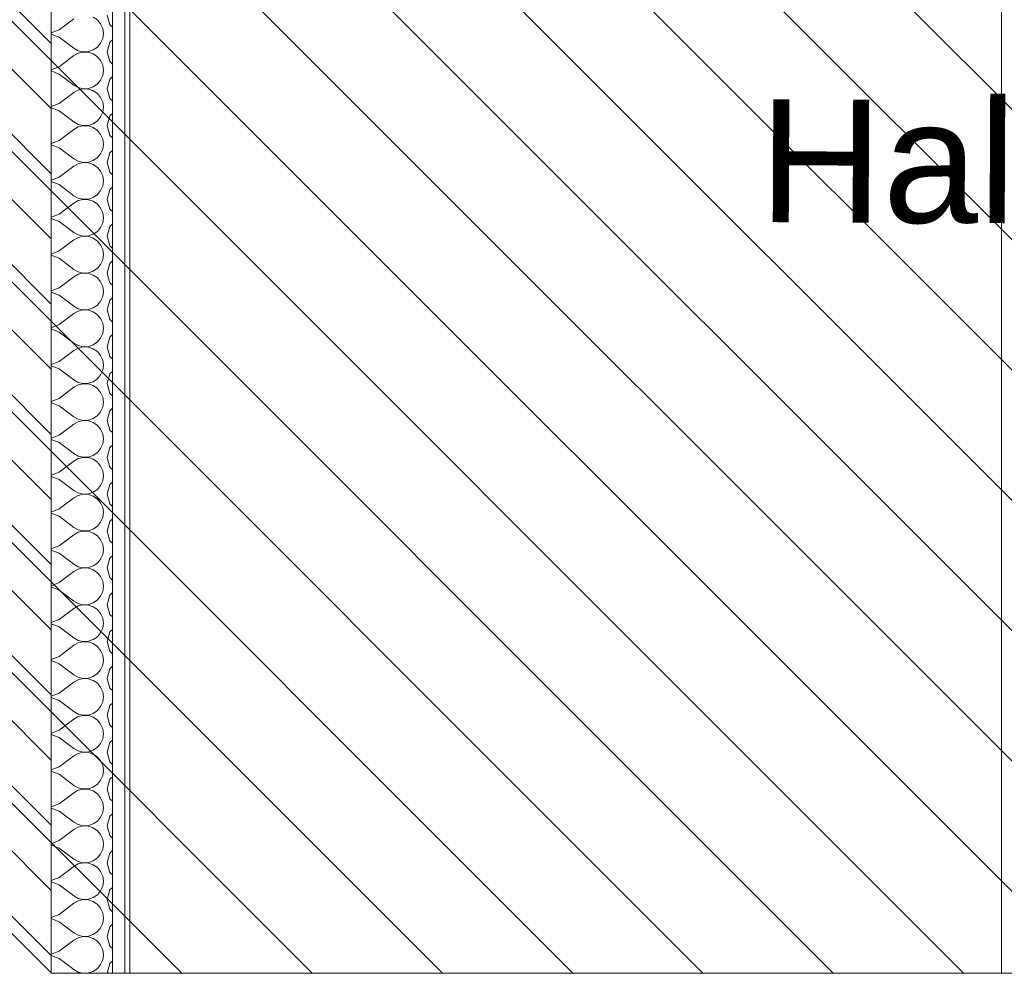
# Model space of a CAD drawing. Header units: millimetres. Extents: x 17009 to 157603, y -19950 to 21829.
# Tile 13 of 208: x 43958 to 45561, y 510 to 2062. Entities that reach past the tile are written whole.
import ezdxf

# ---------------------------------------------------------------- set-up
doc = ezdxf.new("R2010")
doc.units = ezdxf.units.MM
doc.header["$MEASUREMENT"] = 0
for name, color, linetype in [('01-STR_Dalles.ARCHI', 7, 'Continuous'), ('01-STR_Murs.ARCHI', 7, 'Continuous'), ('05-INF _ ANNOTATIONS.ARCHI', 7, 'Continuous'), ('L2', 7, 'Continuous')]:
    doc.layers.add(name, color=color, linetype=linetype)
doc.styles.add('STYLE_GENERE_1', font='arial.ttf')

# ---------------------------------------------------------------- blocks, each defined once
blk = doc.blocks.new('Élément de coupe_91_1')
at = {"layer": '01-STR_Dalles.ARCHI', "color": 7, "linetype": 'Continuous', "lineweight": 5}
blk.add_line((46999, 510), (44128.9, 510), dxfattribs=at)
at = {"layer": '01-STR_Dalles.ARCHI', "color": 7, "linetype": 'Continuous', "lineweight": 5, "flags": 128}
blk.add_lwpolyline([(44128.9, 510), (44108.9, 510), (44008.9, 510)], dxfattribs=at)
blk = doc.blocks.new('Élément de coupe_126_1')
at = {"layer": '01-STR_Murs.ARCHI', "color": 7, "linetype": 'Continuous', "lineweight": 5}
blk.add_line((45556.5, 510), (45556.5, 3400), dxfattribs=at)
blk = doc.blocks.new('*X218')
at = {"layer": '01-STR_Murs.ARCHI', "color": 7, "linetype": 'Continuous', "lineweight": 5}
for p, q in [((44100, 2070), (44104.5, 2054.2)), ((44022, 2046), (44046, 2064)), ((44084.2, 2062.1), (44077.4, 2066.8)), ((44089.5, 2055.8), (44084.2, 2062.1)), ((44092.9, 2048.2), (44089.5, 2055.8)), ((44104.5, 2054.2), (44108.9, 2050.2)), ((44008.9, 2041), (44022, 2046)), ((44022, 2034), (44008.9, 2039)), ((44094, 2040), (44092.9, 2048.2)), ((44092.9, 2031.8), (44094, 2040)), ((44022, 2034), (44046, 2016)), ((44084.2, 2017.9), (44089.5, 2024.2)), ((44089.5, 2024.2), (44092.9, 2031.8)), ((44104.5, 2025.8), (44100, 2010)), ((44108.9, 2029.8), (44104.5, 2025.8)), ((44022, 1986), (44046, 2004)), ((44046, 2016), (44053.2, 2012)), ((44053.2, 2008), (44046, 2004)), ((44053.2, 2012), (44061.3, 2010.1)), ((44061.3, 2009.9), (44053.2, 2008)), ((44061.3, 2010.1), (44069.6, 2010.5)), ((44069.6, 2009.5), (44061.3, 2009.9)), ((44069.6, 2010.5), (44077.4, 2013.2)), ((44077.4, 2006.8), (44069.6, 2009.5)), ((44077.4, 2013.2), (44084.2, 2017.9)), ((44084.2, 2002.1), (44077.4, 2006.8)), ((44100, 2010), (44104.5, 1994.2)), ((44089.5, 1995.8), (44084.2, 2002.1)), ((44092.9, 1988.2), (44089.5, 1995.8)), ((44094, 1980), (44092.9, 1988.2)), ((44104.5, 1994.2), (44108.9, 1990.2)), ((44008.9, 1981), (44022, 1986)), ((44022, 1974), (44008.9, 1979)), ((44022, 1974), (44046, 1956)), ((44089.5, 1964.2), (44092.9, 1971.8)), ((44092.9, 1971.8), (44094, 1980)), ((44046, 1956), (44053.2, 1952)), ((44077.4, 1953.2), (44084.2, 1957.9)), ((44084.2, 1957.9), (44089.5, 1964.2)), ((44104.5, 1965.8), (44100, 1950)), ((44108.9, 1969.8), (44104.5, 1965.8)), ((44022, 1926), (44046, 1944)), ((44053.2, 1948), (44046, 1944)), ((44053.2, 1952), (44061.3, 1950.1)), ((44061.3, 1949.9), (44053.2, 1948)), ((44061.3, 1950.1), (44069.6, 1950.5)), ((44069.6, 1949.5), (44061.3, 1949.9)), ((44069.6, 1950.5), (44077.4, 1953.2)), ((44077.4, 1946.8), (44069.6, 1949.5)), ((44084.2, 1942.1), (44077.4, 1946.8)), ((44089.5, 1935.8), (44084.2, 1942.1)), ((44100, 1950), (44104.5, 1934.2)), ((44008.9, 1921), (44022, 1926)), ((44092.9, 1928.2), (44089.5, 1935.8)), ((44094, 1920), (44092.9, 1928.2)), ((44104.5, 1934.2), (44108.9, 1930.2)), ((44022, 1914), (44008.9, 1919)), ((44022, 1914), (44046, 1896)), ((44089.5, 1904.2), (44092.9, 1911.8)), ((44092.9, 1911.8), (44094, 1920)), ((44108.9, 1909.8), (44104.5, 1905.8)), ((44046, 1896), (44053.2, 1892)), ((44053.2, 1892), (44061.3, 1890.1)), ((44069.6, 1890.5), (44077.4, 1893.2)), ((44077.4, 1893.2), (44084.2, 1897.9)), ((44084.2, 1897.9), (44089.5, 1904.2)), ((44104.5, 1905.8), (44100, 1890)), ((44022, 1866), (44046, 1884)), ((44053.2, 1888), (44046, 1884)), ((44061.3, 1889.9), (44053.2, 1888)), ((44061.3, 1890.1), (44069.6, 1890.5)), ((44069.6, 1889.5), (44061.3, 1889.9)), ((44077.4, 1886.8), (44069.6, 1889.5)), ((44084.2, 1882.1), (44077.4, 1886.8)), ((44089.5, 1875.8), (44084.2, 1882.1)), ((44092.9, 1868.2), (44089.5, 1875.8)), ((44100, 1890), (44104.5, 1874.2)), ((44008.9, 1861), (44022, 1866)), ((44094, 1860), (44092.9, 1868.2)), ((44092.9, 1851.8), (44094, 1860)), ((44104.5, 1874.2), (44108.9, 1870.2)), ((44022, 1854), (44008.9, 1859)), ((44022, 1854), (44046, 1836)), ((44084.2, 1837.9), (44089.5, 1844.2)), ((44089.5, 1844.2), (44092.9, 1851.8)), ((44104.5, 1845.8), (44100, 1830)), ((44108.9, 1849.8), (44104.5, 1845.8)), ((44046, 1836), (44053.2, 1832)), ((44053.2, 1828), (44046, 1824)), ((44053.2, 1832), (44061.3, 1830.1)), ((44061.3, 1829.9), (44053.2, 1828)), ((44061.3, 1830.1), (44069.6, 1830.5)), ((44069.6, 1829.5), (44061.3, 1829.9)), ((44069.6, 1830.5), (44077.4, 1833.2)), ((44077.4, 1826.8), (44069.6, 1829.5)), ((44077.4, 1833.2), (44084.2, 1837.9)), ((44100, 1830), (44104.5, 1814.2)), ((44022, 1806), (44046, 1824)), ((44084.2, 1822.1), (44077.4, 1826.8)), ((44089.5, 1815.8), (44084.2, 1822.1)), ((44092.9, 1808.2), (44089.5, 1815.8)), ((44104.5, 1814.2), (44108.9, 1810.2)), ((44008.9, 1801), (44022, 1806)), ((44022, 1794), (44008.9, 1799)), ((44094, 1800), (44092.9, 1808.2)), ((44092.9, 1791.8), (44094, 1800)), ((44022, 1794), (44046, 1776)), ((44084.2, 1777.9), (44089.5, 1784.2)), ((44089.5, 1784.2), (44092.9, 1791.8)), ((44104.5, 1785.8), (44100, 1770)), ((44108.9, 1789.8), (44104.5, 1785.8)), ((44022, 1746), (44046, 1764)), ((44046, 1776), (44053.2, 1772)), ((44053.2, 1768), (44046, 1764)), ((44053.2, 1772), (44061.3, 1770.1)), ((44061.3, 1769.9), (44053.2, 1768)), ((44061.3, 1770.1), (44069.6, 1770.5)), ((44069.6, 1769.5), (44061.3, 1769.9)), ((44069.6, 1770.5), (44077.4, 1773.2)), ((44077.4, 1766.8), (44069.6, 1769.5)), ((44077.4, 1773.2), (44084.2, 1777.9)), ((44084.2, 1762.1), (44077.4, 1766.8)), ((44100, 1770), (44104.5, 1754.2)), ((44089.5, 1755.8), (44084.2, 1762.1)), ((44092.9, 1748.2), (44089.5, 1755.8)), ((44094, 1740), (44092.9, 1748.2)), ((44104.5, 1754.2), (44108.9, 1750.2)), ((44008.9, 1741), (44022, 1746)), ((44022, 1734), (44008.9, 1739)), ((44022, 1734), (44046, 1716)), ((44089.5, 1724.2), (44092.9, 1731.8)), ((44092.9, 1731.8), (44094, 1740)), ((44046, 1716), (44053.2, 1712)), ((44077.4, 1713.2), (44084.2, 1717.9)), ((44084.2, 1717.9), (44089.5, 1724.2)), ((44104.5, 1725.8), (44100, 1710)), ((44108.9, 1729.8), (44104.5, 1725.8)), ((44022, 1686), (44046, 1704)), ((44053.2, 1708), (44046, 1704)), ((44053.2, 1712), (44061.3, 1710.1)), ((44061.3, 1709.9), (44053.2, 1708)), ((44061.3, 1710.1), (44069.6, 1710.5)), ((44069.6, 1709.5), (44061.3, 1709.9)), ((44069.6, 1710.5), (44077.4, 1713.2)), ((44077.4, 1706.8), (44069.6, 1709.5)), ((44084.2, 1702.1), (44077.4, 1706.8)), ((44089.5, 1695.8), (44084.2, 1702.1)), ((44100, 1710), (44104.5, 1694.2)), ((44008.9, 1681), (44022, 1686)), ((44092.9, 1688.2), (44089.5, 1695.8)), ((44094, 1680), (44092.9, 1688.2)), ((44104.5, 1694.2), (44108.9, 1690.2)), ((44022, 1674), (44008.9, 1679)), ((44022, 1674), (44046, 1656)), ((44089.5, 1664.2), (44092.9, 1671.8)), ((44092.9, 1671.8), (44094, 1680)), ((44108.9, 1669.8), (44104.5, 1665.8)), ((44046, 1656), (44053.2, 1652)), ((44053.2, 1652), (44061.3, 1650.1)), ((44069.6, 1650.5), (44077.4, 1653.2)), ((44077.4, 1653.2), (44084.2, 1657.9)), ((44084.2, 1657.9), (44089.5, 1664.2)), ((44104.5, 1665.8), (44100, 1650)), ((44022, 1626), (44046, 1644)), ((44053.2, 1648), (44046, 1644)), ((44061.3, 1649.9), (44053.2, 1648)), ((44061.3, 1650.1), (44069.6, 1650.5)), ((44069.6, 1649.5), (44061.3, 1649.9)), ((44077.4, 1646.8), (44069.6, 1649.5)), ((44084.2, 1642.1), (44077.4, 1646.8)), ((44089.5, 1635.8), (44084.2, 1642.1)), ((44092.9, 1628.2), (44089.5, 1635.8)), ((44100, 1650), (44104.5, 1634.2)), ((44008.9, 1621), (44022, 1626)), ((44094, 1620), (44092.9, 1628.2)), ((44092.9, 1611.8), (44094, 1620)), ((44104.5, 1634.2), (44108.9, 1630.2)), ((44022, 1614), (44008.9, 1619)), ((44022, 1614), (44046, 1596)), ((44084.2, 1597.9), (44089.5, 1604.2)), ((44089.5, 1604.2), (44092.9, 1611.8)), ((44104.5, 1605.8), (44100, 1590)), ((44108.9, 1609.8), (44104.5, 1605.8)), ((44046, 1596), (44053.2, 1592)), ((44053.2, 1588), (44046, 1584)), ((44053.2, 1592), (44061.3, 1590.1)), ((44061.3, 1589.9), (44053.2, 1588)), ((44061.3, 1590.1), (44069.6, 1590.5)), ((44069.6, 1589.5), (44061.3, 1589.9)), ((44069.6, 1590.5), (44077.4, 1593.2)), ((44077.4, 1586.8), (44069.6, 1589.5)), ((44077.4, 1593.2), (44084.2, 1597.9)), ((44100, 1590), (44104.5, 1574.2)), ((44022, 1566), (44046, 1584)), ((44084.2, 1582.1), (44077.4, 1586.8)), ((44089.5, 1575.8), (44084.2, 1582.1)), ((44092.9, 1568.2), (44089.5, 1575.8)), ((44104.5, 1574.2), (44108.9, 1570.2)), ((44008.9, 1561), (44022, 1566)), ((44022, 1554), (44008.9, 1559)), ((44094, 1560), (44092.9, 1568.2)), ((44092.9, 1551.8), (44094, 1560)), ((44022, 1554), (44046, 1536)), ((44084.2, 1537.9), (44089.5, 1544.2)), ((44089.5, 1544.2), (44092.9, 1551.8)), ((44104.5, 1545.8), (44100, 1530)), ((44108.9, 1549.8), (44104.5, 1545.8)), ((44022, 1506), (44046, 1524)), ((44046, 1536), (44053.2, 1532)), ((44053.2, 1528), (44046, 1524)), ((44053.2, 1532), (44061.3, 1530.1)), ((44061.3, 1529.9), (44053.2, 1528)), ((44061.3, 1530.1), (44069.6, 1530.5)), ((44069.6, 1529.5), (44061.3, 1529.9)), ((44069.6, 1530.5), (44077.4, 1533.2)), ((44077.4, 1526.8), (44069.6, 1529.5)), ((44077.4, 1533.2), (44084.2, 1537.9)), ((44084.2, 1522.1), (44077.4, 1526.8)), ((44100, 1530), (44104.5, 1514.2)), ((44089.5, 1515.8), (44084.2, 1522.1)), ((44092.9, 1508.2), (44089.5, 1515.8)), ((44094, 1500), (44092.9, 1508.2)), ((44104.5, 1514.2), (44108.9, 1510.2)), ((44008.9, 1501), (44022, 1506)), ((44022, 1494), (44008.9, 1499)), ((44022, 1494), (44046, 1476)), ((44089.5, 1484.2), (44092.9, 1491.8)), ((44092.9, 1491.8), (44094, 1500)), ((44046, 1476), (44053.2, 1472)), ((44077.4, 1473.2), (44084.2, 1477.9)), ((44084.2, 1477.9), (44089.5, 1484.2)), ((44104.5, 1485.8), (44100, 1470)), ((44108.9, 1489.8), (44104.5, 1485.8)), ((44022, 1446), (44046, 1464)), ((44053.2, 1468), (44046, 1464)), ((44053.2, 1472), (44061.3, 1470.1)), ((44061.3, 1469.9), (44053.2, 1468)), ((44061.3, 1470.1), (44069.6, 1470.5)), ((44069.6, 1469.5), (44061.3, 1469.9)), ((44069.6, 1470.5), (44077.4, 1473.2)), ((44077.4, 1466.8), (44069.6, 1469.5)), ((44084.2, 1462.1), (44077.4, 1466.8)), ((44089.5, 1455.8), (44084.2, 1462.1)), ((44100, 1470), (44104.5, 1454.2)), ((44008.9, 1441), (44022, 1446)), ((44092.9, 1448.2), (44089.5, 1455.8)), ((44094, 1440), (44092.9, 1448.2)), ((44104.5, 1454.2), (44108.9, 1450.2)), ((44022, 1434), (44008.9, 1439)), ((44022, 1434), (44046, 1416)), ((44089.5, 1424.2), (44092.9, 1431.8)), ((44092.9, 1431.8), (44094, 1440)), ((44108.9, 1429.8), (44104.5, 1425.8)), ((44046, 1416), (44053.2, 1412)), ((44053.2, 1412), (44061.3, 1410.1)), ((44069.6, 1410.5), (44077.4, 1413.2)), ((44077.4, 1413.2), (44084.2, 1417.9)), ((44084.2, 1417.9), (44089.5, 1424.2)), ((44104.5, 1425.8), (44100, 1410)), ((44022, 1386), (44046, 1404)), ((44053.2, 1408), (44046, 1404)), ((44061.3, 1409.9), (44053.2, 1408)), ((44061.3, 1410.1), (44069.6, 1410.5)), ((44069.6, 1409.5), (44061.3, 1409.9)), ((44077.4, 1406.8), (44069.6, 1409.5)), ((44084.2, 1402.1), (44077.4, 1406.8)), ((44089.5, 1395.8), (44084.2, 1402.1)), ((44092.9, 1388.2), (44089.5, 1395.8)), ((44100, 1410), (44104.5, 1394.2)), ((44008.9, 1381), (44022, 1386)), ((44022, 1374), (44008.9, 1379)), ((44094, 1380), (44092.9, 1388.2)), ((44092.9, 1371.8), (44094, 1380)), ((44104.5, 1394.2), (44108.9, 1390.2)), ((44022, 1374), (44046, 1356)), ((44084.2, 1357.9), (44089.5, 1364.2)), ((44089.5, 1364.2), (44092.9, 1371.8)), ((44104.5, 1365.8), (44100, 1350)), ((44108.9, 1369.8), (44104.5, 1365.8)), ((44046, 1356), (44053.2, 1352)), ((44053.2, 1348), (44046, 1344)), ((44053.2, 1352), (44061.3, 1350.1)), ((44061.3, 1349.9), (44053.2, 1348)), ((44061.3, 1350.1), (44069.6, 1350.5)), ((44069.6, 1349.5), (44061.3, 1349.9)), ((44069.6, 1350.5), (44077.4, 1353.2)), ((44077.4, 1346.8), (44069.6, 1349.5)), ((44077.4, 1353.2), (44084.2, 1357.9)), ((44084.2, 1342.1), (44077.4, 1346.8)), ((44100, 1350), (44104.5, 1334.2)), ((44022, 1326), (44046, 1344)), ((44089.5, 1335.8), (44084.2, 1342.1)), ((44092.9, 1328.2), (44089.5, 1335.8)), ((44104.5, 1334.2), (44108.9, 1330.2)), ((44008.9, 1321), (44022, 1326)), ((44022, 1314), (44008.9, 1319)), ((44094, 1320), (44092.9, 1328.2)), ((44092.9, 1311.8), (44094, 1320)), ((44022, 1314), (44046, 1296)), ((44084.2, 1297.9), (44089.5, 1304.2)), ((44089.5, 1304.2), (44092.9, 1311.8)), ((44104.5, 1305.8), (44100, 1290)), ((44108.9, 1309.8), (44104.5, 1305.8)), ((44022, 1266), (44046, 1284)), ((44046, 1296), (44053.2, 1292)), ((44053.2, 1288), (44046, 1284)), ((44053.2, 1292), (44061.3, 1290.1)), ((44061.3, 1289.9), (44053.2, 1288)), ((44061.3, 1290.1), (44069.6, 1290.5)), ((44069.6, 1289.5), (44061.3, 1289.9)), ((44069.6, 1290.5), (44077.4, 1293.2)), ((44077.4, 1286.8), (44069.6, 1289.5)), ((44077.4, 1293.2), (44084.2, 1297.9)), ((44084.2, 1282.1), (44077.4, 1286.8)), ((44100, 1290), (44104.5, 1274.2)), ((44089.5, 1275.8), (44084.2, 1282.1)), ((44092.9, 1268.2), (44089.5, 1275.8)), ((44094, 1260), (44092.9, 1268.2)), ((44104.5, 1274.2), (44108.9, 1270.2)), ((44008.9, 1261), (44022, 1266)), ((44022, 1254), (44008.9, 1259)), ((44022, 1254), (44046, 1236)), ((44089.5, 1244.2), (44092.9, 1251.8)), ((44092.9, 1251.8), (44094, 1260)), ((44046, 1236), (44053.2, 1232)), ((44077.4, 1233.2), (44084.2, 1237.9)), ((44084.2, 1237.9), (44089.5, 1244.2)), ((44104.5, 1245.8), (44100, 1230)), ((44108.9, 1249.8), (44104.5, 1245.8)), ((44022, 1206), (44046, 1224)), ((44053.2, 1228), (44046, 1224)), ((44053.2, 1232), (44061.3, 1230.1)), ((44061.3, 1229.9), (44053.2, 1228)), ((44061.3, 1230.1), (44069.6, 1230.5)), ((44069.6, 1229.5), (44061.3, 1229.9)), ((44069.6, 1230.5), (44077.4, 1233.2)), ((44077.4, 1226.8), (44069.6, 1229.5)), ((44084.2, 1222.1), (44077.4, 1226.8)), ((44089.5, 1215.8), (44084.2, 1222.1)), ((44100, 1230), (44104.5, 1214.2)), ((44008.9, 1201), (44022, 1206)), ((44092.9, 1208.2), (44089.5, 1215.8)), ((44094, 1200), (44092.9, 1208.2)), ((44104.5, 1214.2), (44108.9, 1210.2)), ((44022, 1194), (44008.9, 1199)), ((44022, 1194), (44046, 1176)), ((44089.5, 1184.2), (44092.9, 1191.8)), ((44092.9, 1191.8), (44094, 1200)), ((44108.9, 1189.8), (44104.5, 1185.8)), ((44046, 1176), (44053.2, 1172)), ((44053.2, 1172), (44061.3, 1170.1)), ((44061.3, 1170.1), (44069.6, 1170.5)), ((44069.6, 1170.5), (44077.4, 1173.2)), ((44077.4, 1173.2), (44084.2, 1177.9)), ((44084.2, 1177.9), (44089.5, 1184.2)), ((44104.5, 1185.8), (44100, 1170)), ((44022, 1146), (44046, 1164)), ((44053.2, 1168), (44046, 1164)), ((44061.3, 1169.9), (44053.2, 1168)), ((44069.6, 1169.5), (44061.3, 1169.9)), ((44077.4, 1166.8), (44069.6, 1169.5)), ((44084.2, 1162.1), (44077.4, 1166.8)), ((44089.5, 1155.8), (44084.2, 1162.1)), ((44092.9, 1148.2), (44089.5, 1155.8)), ((44100, 1170), (44104.5, 1154.2)), ((44104.5, 1154.2), (44108.9, 1150.2)), ((44008.9, 1141), (44022, 1146)), ((44022, 1134), (44008.9, 1139)), ((44094, 1140), (44092.9, 1148.2)), ((44092.9, 1131.8), (44094, 1140)), ((44022, 1134), (44046, 1116)), ((44084.2, 1117.9), (44089.5, 1124.2)), ((44089.5, 1124.2), (44092.9, 1131.8)), ((44104.5, 1125.8), (44100, 1110)), ((44108.9, 1129.8), (44104.5, 1125.8)), ((44046, 1116), (44053.2, 1112)), ((44053.2, 1108), (44046, 1104)), ((44053.2, 1112), (44061.3, 1110.1)), ((44061.3, 1109.9), (44053.2, 1108)), ((44061.3, 1110.1), (44069.6, 1110.5)), ((44069.6, 1109.5), (44061.3, 1109.9)), ((44069.6, 1110.5), (44077.4, 1113.2)), ((44077.4, 1106.8), (44069.6, 1109.5)), ((44077.4, 1113.2), (44084.2, 1117.9)), ((44084.2, 1102.1), (44077.4, 1106.8)), ((44100, 1110), (44104.5, 1094.2)), ((44022, 1086), (44046, 1104)), ((44089.5, 1095.8), (44084.2, 1102.1)), ((44092.9, 1088.2), (44089.5, 1095.8)), ((44104.5, 1094.2), (44108.9, 1090.2)), ((44008.9, 1081), (44022, 1086)), ((44022, 1074), (44008.9, 1079)), ((44094, 1080), (44092.9, 1088.2)), ((44092.9, 1071.8), (44094, 1080)), ((44022, 1074), (44046, 1056)), ((44084.2, 1057.9), (44089.5, 1064.2)), ((44089.5, 1064.2), (44092.9, 1071.8)), ((44104.5, 1065.8), (44100, 1050)), ((44108.9, 1069.8), (44104.5, 1065.8)), ((44022, 1026), (44046, 1044)), ((44046, 1056), (44053.2, 1052)), ((44053.2, 1048), (44046, 1044)), ((44053.2, 1052), (44061.3, 1050.1)), ((44061.3, 1049.9), (44053.2, 1048)), ((44061.3, 1050.1), (44069.6, 1050.5)), ((44069.6, 1049.5), (44061.3, 1049.9)), ((44069.6, 1050.5), (44077.4, 1053.2)), ((44077.4, 1046.8), (44069.6, 1049.5)), ((44077.4, 1053.2), (44084.2, 1057.9)), ((44084.2, 1042.1), (44077.4, 1046.8)), ((44089.5, 1035.8), (44084.2, 1042.1)), ((44100, 1050), (44104.5, 1034.2)), ((44008.9, 1021), (44022, 1026)), ((44092.9, 1028.2), (44089.5, 1035.8)), ((44094, 1020), (44092.9, 1028.2)), ((44104.5, 1034.2), (44108.9, 1030.2)), ((44022, 1014), (44008.9, 1019)), ((44022, 1014), (44046, 996)), ((44089.5, 1004.2), (44092.9, 1011.8)), ((44092.9, 1011.8), (44094, 1020)), ((44046, 996), (44053.2, 992)), ((44077.4, 993.2), (44084.2, 997.9)), ((44084.2, 997.9), (44089.5, 1004.2)), ((44104.5, 1005.8), (44100, 990)), ((44108.9, 1009.8), (44104.5, 1005.8)), ((44022, 966), (44046, 984)), ((44053.2, 988), (44046, 984)), ((44053.2, 992), (44061.3, 990.1)), ((44061.3, 989.9), (44053.2, 988)), ((44061.3, 990.1), (44069.6, 990.5)), ((44069.6, 989.5), (44061.3, 989.9)), ((44069.6, 990.5), (44077.4, 993.2)), ((44077.4, 986.8), (44069.6, 989.5)), ((44084.2, 982.1), (44077.4, 986.8)), ((44089.5, 975.8), (44084.2, 982.1)), ((44100, 990), (44104.5, 974.2)), ((44008.9, 961), (44022, 966)), ((44092.9, 968.2), (44089.5, 975.8)), ((44094, 960), (44092.9, 968.2)), ((44104.5, 974.2), (44108.9, 970.2)), ((44022, 954), (44008.9, 959)), ((44022, 954), (44046, 936)), ((44089.5, 944.2), (44092.9, 951.8)), ((44092.9, 951.8), (44094, 960)), ((44108.9, 949.8), (44104.5, 945.8)), ((44046, 936), (44053.2, 932)), ((44053.2, 932), (44061.3, 930.1)), ((44061.3, 929.9), (44053.2, 928)), ((44061.3, 930.1), (44069.6, 930.5)), ((44069.6, 929.5), (44061.3, 929.9)), ((44069.6, 930.5), (44077.4, 933.2)), ((44077.4, 933.2), (44084.2, 937.9)), ((44084.2, 937.9), (44089.5, 944.2)), ((44104.5, 945.8), (44100, 930)), ((44100, 930), (44104.5, 914.2)), ((44022, 906), (44046, 924)), ((44053.2, 928), (44046, 924)), ((44077.4, 926.8), (44069.6, 929.5)), ((44084.2, 922.1), (44077.4, 926.8)), ((44089.5, 915.8), (44084.2, 922.1)), ((44092.9, 908.2), (44089.5, 915.8)), ((44104.5, 914.2), (44108.9, 910.2)), ((44008.9, 901), (44022, 906)), ((44022, 894), (44008.9, 899)), ((44094, 900), (44092.9, 908.2)), ((44092.9, 891.8), (44094, 900)), ((44022, 894), (44046, 876)), ((44084.2, 877.9), (44089.5, 884.2)), ((44089.5, 884.2), (44092.9, 891.8)), ((44104.5, 885.8), (44100, 870)), ((44108.9, 889.8), (44104.5, 885.8)), ((44046, 876), (44053.2, 872)), ((44053.2, 868), (44046, 864)), ((44053.2, 872), (44061.3, 870.1)), ((44061.3, 869.9), (44053.2, 868)), ((44061.3, 870.1), (44069.6, 870.5)), ((44069.6, 869.5), (44061.3, 869.9)), ((44069.6, 870.5), (44077.4, 873.2)), ((44077.4, 866.8), (44069.6, 869.5)), ((44077.4, 873.2), (44084.2, 877.9)), ((44084.2, 862.1), (44077.4, 866.8)), ((44100, 870), (44104.5, 854.2)), ((44022, 846), (44046, 864)), ((44089.5, 855.8), (44084.2, 862.1)), ((44092.9, 848.2), (44089.5, 855.8)), ((44104.5, 854.2), (44108.9, 850.2)), ((44008.9, 841), (44022, 846)), ((44022, 834), (44008.9, 839)), ((44022, 834), (44046, 816)), ((44094, 840), (44092.9, 848.2)), ((44092.9, 831.8), (44094, 840)), ((44077.4, 813.2), (44084.2, 817.9)), ((44084.2, 817.9), (44089.5, 824.2)), ((44089.5, 824.2), (44092.9, 831.8)), ((44104.5, 825.8), (44100, 810)), ((44108.9, 829.8), (44104.5, 825.8)), ((44022, 786), (44046, 804)), ((44046, 816), (44053.2, 812)), ((44053.2, 808), (44046, 804)), ((44053.2, 812), (44061.3, 810.1)), ((44061.3, 809.9), (44053.2, 808)), ((44061.3, 810.1), (44069.6, 810.5)), ((44069.6, 809.5), (44061.3, 809.9)), ((44069.6, 810.5), (44077.4, 813.2)), ((44077.4, 806.8), (44069.6, 809.5)), ((44084.2, 802.1), (44077.4, 806.8)), ((44089.5, 795.8), (44084.2, 802.1)), ((44100, 810), (44104.5, 794.2)), ((44008.9, 781), (44022, 786)), ((44092.9, 788.2), (44089.5, 795.8)), ((44094, 780), (44092.9, 788.2)), ((44104.5, 794.2), (44108.9, 790.2)), ((44022, 774), (44008.9, 779)), ((44022, 774), (44046, 756)), ((44089.5, 764.2), (44092.9, 771.8)), ((44092.9, 771.8), (44094, 780)), ((44108.9, 769.8), (44104.5, 765.8)), ((44046, 756), (44053.2, 752)), ((44077.4, 753.2), (44084.2, 757.9)), ((44084.2, 757.9), (44089.5, 764.2)), ((44104.5, 765.8), (44100, 750)), ((44022, 726), (44046, 744)), ((44053.2, 748), (44046, 744)), ((44053.2, 752), (44061.3, 750.1)), ((44061.3, 749.9), (44053.2, 748)), ((44061.3, 750.1), (44069.6, 750.5)), ((44069.6, 749.5), (44061.3, 749.9)), ((44069.6, 750.5), (44077.4, 753.2)), ((44077.4, 746.8), (44069.6, 749.5)), ((44084.2, 742.1), (44077.4, 746.8)), ((44089.5, 735.8), (44084.2, 742.1)), ((44100, 750), (44104.5, 734.2)), ((44008.9, 721), (44022, 726)), ((44092.9, 728.2), (44089.5, 735.8)), ((44094, 720), (44092.9, 728.2)), ((44104.5, 734.2), (44108.9, 730.2)), ((44022, 714), (44008.9, 719)), ((44022, 714), (44046, 696)), ((44089.5, 704.2), (44092.9, 711.8)), ((44092.9, 711.8), (44094, 720)), ((44104.5, 705.8), (44100, 690)), ((44108.9, 709.8), (44104.5, 705.8)), ((44046, 696), (44053.2, 692)), ((44053.2, 692), (44061.3, 690.1)), ((44061.3, 689.9), (44053.2, 688)), ((44061.3, 690.1), (44069.6, 690.5)), ((44069.6, 689.5), (44061.3, 689.9)), ((44069.6, 690.5), (44077.4, 693.2)), ((44077.4, 686.8), (44069.6, 689.5)), ((44077.4, 693.2), (44084.2, 697.9)), ((44084.2, 697.9), (44089.5, 704.2)), ((44100, 690), (44104.5, 674.2)), ((44022, 666), (44046, 684)), ((44053.2, 688), (44046, 684)), ((44084.2, 682.1), (44077.4, 686.8)), ((44089.5, 675.8), (44084.2, 682.1)), ((44092.9, 668.2), (44089.5, 675.8)), ((44104.5, 674.2), (44108.9, 670.2)), ((44008.9, 661), (44022, 666)), ((44022, 654), (44008.9, 659)), ((44094, 660), (44092.9, 668.2)), ((44092.9, 651.8), (44094, 660)), ((44022, 654), (44046, 636)), ((44084.2, 637.9), (44089.5, 644.2)), ((44089.5, 644.2), (44092.9, 651.8)), ((44104.5, 645.8), (44100, 630)), ((44108.9, 649.8), (44104.5, 645.8)), ((44046, 636), (44053.2, 632)), ((44053.2, 628), (44046, 624)), ((44053.2, 632), (44061.3, 630.1)), ((44061.3, 629.9), (44053.2, 628)), ((44061.3, 630.1), (44069.6, 630.5)), ((44069.6, 629.5), (44061.3, 629.9)), ((44069.6, 630.5), (44077.4, 633.2)), ((44077.4, 626.8), (44069.6, 629.5)), ((44077.4, 633.2), (44084.2, 637.9)), ((44084.2, 622.1), (44077.4, 626.8)), ((44100, 630), (44104.5, 614.2)), ((44022, 606), (44046, 624)), ((44089.5, 615.8), (44084.2, 622.1)), ((44092.9, 608.2), (44089.5, 615.8)), ((44104.5, 614.2), (44108.9, 610.2)), ((44008.9, 601), (44022, 606)), ((44022, 594), (44008.9, 599)), ((44022, 594), (44046, 576)), ((44094, 600), (44092.9, 608.2)), ((44092.9, 591.8), (44094, 600)), ((44077.4, 573.2), (44084.2, 577.9)), ((44084.2, 577.9), (44089.5, 584.2)), ((44089.5, 584.2), (44092.9, 591.8)), ((44104.5, 585.8), (44100, 570)), ((44108.9, 589.8), (44104.5, 585.8)), ((44022, 546), (44046, 564)), ((44046, 576), (44053.2, 572)), ((44053.2, 568), (44046, 564)), ((44053.2, 572), (44061.3, 570.1)), ((44061.3, 569.9), (44053.2, 568)), ((44061.3, 570.1), (44069.6, 570.5)), ((44069.6, 569.5), (44061.3, 569.9)), ((44069.6, 570.5), (44077.4, 573.2)), ((44077.4, 566.8), (44069.6, 569.5)), ((44084.2, 562.1), (44077.4, 566.8)), ((44089.5, 555.8), (44084.2, 562.1)), ((44100, 570), (44104.5, 554.2)), ((44008.9, 541), (44022, 546)), ((44092.9, 548.2), (44089.5, 555.8)), ((44094, 540), (44092.9, 548.2)), ((44104.5, 554.2), (44108.9, 550.2)), ((44022, 534), (44008.9, 539)), ((44022, 534), (44046, 516)), ((44089.5, 524.2), (44092.9, 531.8)), ((44092.9, 531.8), (44094, 540)), ((44108.9, 529.8), (44104.5, 525.8)), ((44046, 516), (44053.2, 512)), ((44069.6, 510.5), (44077.4, 513.2)), ((44077.4, 513.2), (44084.2, 517.9)), ((44084.2, 517.9), (44089.5, 524.2)), ((44104.5, 525.8), (44100, 510)), ((44053.2, 512), (44061.3, 510.1)), ((44061.3, 510.1), (44069.6, 510.5))]:
    blk.add_line(p, q, dxfattribs=at)
blk = doc.blocks.new('Élément de coupe_194_1')
at = {"layer": '01-STR_Murs.ARCHI', "linetype": 'Continuous', "lineweight": 0, "true_color": 0x000000}
h = blk.add_hatch(dxfattribs=at)
h.set_pattern_fill('Hachure_simple_0001', color=18, style=0, pattern_type=2)
h.set_pattern_definition([(315, (0, 0), (53.03301, 53.03301), [])])
h.paths.add_polyline_path([(44008.9, 3400), (43828.9, 3400), (43828.9, 510), (44008.9, 510)])
at = {"layer": '01-STR_Murs.ARCHI', "color": 7, "linetype": 'Continuous', "lineweight": 5}
for p, q in [((44008.9, 3400), (44008.9, 510)), ((44108.9, 3400), (44108.9, 510)), ((44128.9, 3400), (44128.9, 510)), ((44137, 510), (44137, 3400))]:
    blk.add_line(p, q, dxfattribs=at)
at = {"layer": '01-STR_Murs.ARCHI', "lineweight": 0}
blk.add_blockref('*X218', (0, 0), dxfattribs=at)

msp = doc.modelspace()

# ---------------------------------------------------------------- hatches: boundary and pattern name
at = {"layer": 'L2', "linetype": 'Continuous', "lineweight": 5}
h = msp.add_hatch(dxfattribs=at)
h.set_pattern_fill('Diagonales_0001', color=252, style=0, pattern_type=2)
h.set_pattern_definition([(135, (38740.98, 1960), (106.066, 106.066), [])])
h.paths.add_polyline_path([(46986.974, 3410), (30494.991, 3410), (30494.991, 510), (46986.974, 510)])

# ---------------------------------------------------------------- block references
at = {"layer": '01-STR_Dalles.ARCHI', "lineweight": 0}
msp.add_blockref('Élément de coupe_91_1', (0, 0), dxfattribs=at)
at = {"layer": '01-STR_Murs.ARCHI', "lineweight": 0}
for name in ['Élément de coupe_126_1', 'Élément de coupe_194_1']:
    msp.add_blockref(name, (0, 0), dxfattribs=at)

# ---------------------------------------------------------------- texts
at = {"layer": '05-INF _ ANNOTATIONS.ARCHI', "color": 7, "linetype": 'Continuous', "lineweight": 5, "insert": (45161.392, 1831.587), "char_height": 200, "attachment_point": 4, "rotation": 359.745113, "style": 'STYLE_GENERE_1'}
msp.add_mtext('\\A1;{\\pql;\\fArial|b0|i0|c0|p0;\\W1.000000;Hall 03}', dxfattribs=at)

doc.saveas('drawing.dxf')
